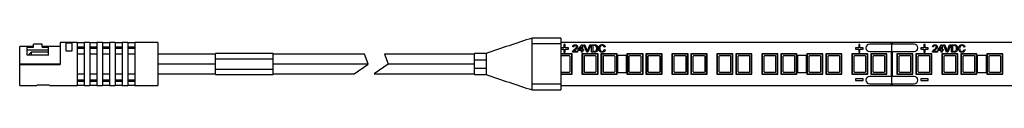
# Paper-space layout '_Vorderseite' of a CAD drawing. Header units: millimetres. Extents: x -89 to 250, y -4 to 4.
# Tile 1 of 3: x -89 to 82.03, y -4.5 to 4.5. Entities that reach past the tile are written whole.
import ezdxf

# ---------------------------------------------------------------- set-up
doc = ezdxf.new("R2010")
doc.units = ezdxf.units.MM

psp = doc.layouts.new('_Vorderseite')

# ---------------------------------------------------------------- linework, layer by layer
at = {"color": 7, "linetype": 'Continuous', "lineweight": 25}
for p, q in [((-85.1, 3.45), (-86.6, 3.45)), ((-86.6, 2.92), (-86.6, 3.45)), ((-85.1, 2.92), (-85.1, 3.45)), ((-79, 3.75), (-81.95, 3.75)), ((-81.95, 3.75), (-81.95, -0.1)), ((-80.95, 3.68), (-79.95, 3.68)), ((-80.95, 2.25), (-80.95, 3.68)), ((-79.95, 3.68), (-79.95, 2.25)), ((-79, 3.75), (-79, -3.75)), ((-77.8, 3.7), (-79, 3.7)), ((-76.8, 3.75), (-77.8, 3.75)), ((-77.8, 3.75), (-77.8, -3.75)), ((-76.8, 3.75), (-76.8, -3.75)), ((-75.6, 3.7), (-76.8, 3.7)), ((-74.6, 3.75), (-75.6, 3.75)), ((-75.6, 3.75), (-75.6, -3.75)), ((-74.6, 3.75), (-74.6, -3.75)), ((-73.4, 3.7), (-74.6, 3.7)), ((-72.4, 3.75), (-73.4, 3.75)), ((-73.4, 3.75), (-73.4, -3.75)), ((-72.4, 3.75), (-72.4, -3.75)), ((-71.2, 3.7), (-72.4, 3.7)), ((-70.2, 3.75), (-71.2, 3.75)), ((-71.2, 3.75), (-71.2, -3.75)), ((-70.2, 3.75), (-70.2, -3.75)), ((-69, 3.7), (-70.2, 3.7)), ((-65, 3.75), (-69, 3.75)), ((-69, 3.75), (-69, -3.75)), ((-65, 3.75), (-65, -3.75)), ((5, 4.5), (0, 4.5)), ((0, -4.5), (0, 4.5)), ((5, 3.5), (0, 3.5)), ((5, 4.5), (5, -4.5)), ((250, 3.75), (5, 3.75)), ((66.35, 3.45), (58.65, 3.45)), ((62.4, 3.75), (62.4, 3.45)), ((62.5, -3.75), (62.5, 3.75)), ((62.6, 3.45), (62.6, 3.75)), ((-86.6, 3.05), (-89, 3.05)), ((-89, 0.05), (-89, 3.05)), ((-87.7, 2.92), (-86.6, 2.92)), ((-87.7, 1.55), (-87.7, 2.92)), ((-87.7, 2.47), (-84, 2.47)), ((-87, 2.05), (-87.5, 1.55)), ((-84, 2.05), (-87, 2.05)), ((-87, 2.05), (-87, 1.55)), ((-81.95, 3.05), (-85.1, 3.05)), ((-85.1, 2.92), (-84, 2.92)), ((-84, 1.55), (-84, 2.92)), ((-79.95, 2.25), (-80.95, 2.25)), ((-79, 2.99), (-77.8, 2.99)), ((-79, 2.75), (-77.8, 2.75)), ((-76.8, 2.99), (-75.6, 2.99)), ((-76.8, 2.75), (-75.6, 2.75)), ((-74.6, 2.99), (-73.4, 2.99)), ((-74.6, 2.75), (-73.4, 2.75)), ((-72.4, 2.99), (-71.2, 2.99)), ((-72.4, 2.75), (-71.2, 2.75)), ((-70.2, 2.99), (-69, 2.99)), ((-70.2, 2.75), (-69, 2.75)), ((-45, 1.8), (-55, 1.8)), ((-55, -1.8), (-55, 1.8)), ((-45, -1.8), (-45, 1.8)), ((-8, 1.85), (-10, 1.85)), ((-10, -1.85), (-10, 1.85)), ((-8, 1.85), (-8, -1.85)), ((5, 2.82), (5, 2.59)), ((5.54, 2.82), (5, 2.82)), ((5, 2.59), (5.54, 2.59)), ((6.96, 1.75), (5, 1.75)), ((5.54, 3.36), (5.54, 2.82)), ((5.77, 3.36), (5.54, 3.36)), ((5.54, 2.59), (5.54, 2.05)), ((5.54, 2.05), (5.77, 2.05)), ((5.77, 2.82), (5.77, 3.36)), ((6.31, 2.82), (5.77, 2.82)), ((5.77, 2.59), (6.31, 2.59)), ((5.77, 2.05), (5.77, 2.59)), ((6.31, 2.59), (6.31, 2.82)), ((6.89, 1.68), (6.96, 1.75)), ((6.96, -1.75), (6.96, 1.75)), ((7.9, 2.05), (7.05, 2.05)), ((7.23, 2.97), (7.07, 2.98)), ((7.26, 2.22), (7.9, 2.22)), ((7.9, 2.22), (7.9, 2.05)), ((8.02, 2.53), (8.63, 3.33)), ((8.02, 2.37), (8.02, 2.53)), ((8.58, 2.37), (8.02, 2.37)), ((8.58, 3), (8.22, 2.53)), ((8.22, 2.53), (8.58, 2.53)), ((8.58, 2.53), (8.58, 3)), ((8.58, 2.05), (8.58, 2.37)), ((8.75, 2.05), (8.58, 2.05)), ((8.63, 3.33), (8.75, 3.33)), ((8.74, 1.68), (8.67, 1.75)), ((11.47, 1.75), (8.67, 1.75)), ((8.67, 1.75), (8.67, -1.75)), ((8.75, 3.33), (8.75, 2.53)), ((8.75, 2.53), (8.92, 2.53)), ((8.92, 2.37), (8.75, 2.37)), ((8.75, 2.37), (8.75, 2.05)), ((8.92, 2.53), (8.92, 2.37)), ((9.51, 2.05), (8.98, 3.35)), ((8.98, 3.35), (9.18, 3.35)), ((9.18, 3.35), (9.54, 2.42)), ((9.71, 2.05), (9.51, 2.05)), ((9.68, 2.42), (10.03, 3.35)), ((10.23, 3.35), (9.71, 2.05)), ((10.03, 3.35), (10.23, 3.35)), ((10.35, 2.05), (10.35, 3.35)), ((10.35, 3.35), (10.79, 3.35)), ((10.82, 2.05), (10.35, 2.05)), ((10.8, 3.2), (10.53, 3.2)), ((10.53, 3.2), (10.53, 2.2)), ((10.53, 2.2), (10.8, 2.2)), ((11.4, 1.68), (11.47, 1.75)), ((11.47, -1.75), (11.47, 1.75)), ((12.04, 1.68), (11.97, 1.75)), ((14.77, 1.75), (11.97, 1.75)), ((11.97, 1.75), (11.97, -1.75)), ((12.68, 2.99), (12.5, 2.95)), ((12.53, 2.51), (12.72, 2.47)), ((14.7, 1.68), (14.77, 1.75)), ((14.77, -1.75), (14.77, 1.75)), ((16.55, 1.68), (16.48, 1.75)), ((19.28, 1.75), (16.48, 1.75)), ((16.48, 1.75), (16.48, -1.75)), ((19.21, 1.68), (19.28, 1.75)), ((19.28, -1.75), (19.28, 1.75)), ((19.85, 1.68), (19.78, 1.75)), ((22.58, 1.75), (19.78, 1.75)), ((19.78, 1.75), (19.78, -1.75)), ((22.51, 1.68), (22.58, 1.75)), ((22.58, -1.75), (22.58, 1.75)), ((24.36, 1.68), (24.29, 1.75)), ((27.09, 1.75), (24.29, 1.75)), ((24.29, 1.75), (24.29, -1.75)), ((27.02, 1.68), (27.09, 1.75)), ((27.09, -1.75), (27.09, 1.75)), ((27.66, 1.68), (27.59, 1.75)), ((30.39, 1.75), (27.59, 1.75)), ((27.59, 1.75), (27.59, -1.75)), ((30.32, 1.68), (30.39, 1.75)), ((30.39, -1.75), (30.39, 1.75)), ((32.17, 1.68), (32.1, 1.75)), ((34.9, 1.75), (32.1, 1.75)), ((32.1, 1.75), (32.1, -1.75)), ((34.83, 1.68), (34.9, 1.75)), ((34.9, -1.75), (34.9, 1.75)), ((35.47, 1.68), (35.4, 1.75)), ((38.2, 1.75), (35.4, 1.75)), ((35.4, 1.75), (35.4, -1.75)), ((38.13, 1.68), (38.2, 1.75)), ((38.2, -1.75), (38.2, 1.75)), ((39.98, 1.68), (39.91, 1.75)), ((42.71, 1.75), (39.91, 1.75)), ((39.91, 1.75), (39.91, -1.75)), ((42.64, 1.68), (42.71, 1.75)), ((42.71, -1.75), (42.71, 1.75)), ((43.28, 1.68), (43.21, 1.75)), ((46.01, 1.75), (43.21, 1.75)), ((43.21, 1.75), (43.21, -1.75)), ((45.94, 1.68), (46.01, 1.75)), ((46.01, -1.75), (46.01, 1.75)), ((47.79, 1.68), (47.72, 1.75)), ((50.52, 1.75), (47.72, 1.75)), ((47.72, 1.75), (47.72, -1.75)), ((50.45, 1.68), (50.52, 1.75)), ((50.52, -1.75), (50.52, 1.75)), ((51.09, 1.68), (51.02, 1.75)), ((51.02, 1.75), (51.02, -1.75)), ((53.82, 1.75), (51.02, 1.75)), ((53.75, 1.68), (53.82, 1.75)), ((53.82, -1.75), (53.82, 1.75)), ((55.6, 1.68), (55.53, 1.75)), ((58.33, 1.75), (55.53, 1.75)), ((55.53, 1.75), (55.53, -1.75)), ((56.19, 2.82), (56.19, 2.59)), ((56.73, 2.82), (56.19, 2.82)), ((56.19, 2.59), (56.73, 2.59)), ((56.73, 3.36), (56.73, 2.82)), ((56.96, 3.36), (56.73, 3.36)), ((56.73, 2.59), (56.73, 2.05)), ((56.73, 2.05), (56.96, 2.05)), ((56.96, 2.82), (56.96, 3.36)), ((57.5, 2.82), (56.96, 2.82)), ((56.96, 2.59), (57.5, 2.59)), ((56.96, 2.05), (56.96, 2.59)), ((57.5, 2.59), (57.5, 2.82)), ((58.26, 1.68), (58.33, 1.75)), ((58.33, -1.75), (58.33, 1.75)), ((58.65, 2.15), (66.35, 2.15)), ((58.9, 1.68), (58.83, 1.75)), ((61.63, 1.75), (58.83, 1.75)), ((58.83, 1.75), (58.83, -1.75)), ((61.56, 1.68), (61.63, 1.75)), ((61.63, -1.75), (61.63, 1.75)), ((62.4, 2.15), (62.4, -2.15)), ((62.6, -2.15), (62.6, 2.15)), ((63.43, 1.68), (63.36, 1.75)), ((66.16, 1.75), (63.36, 1.75)), ((63.36, 1.75), (63.36, -1.75)), ((66.09, 1.68), (66.16, 1.75)), ((66.16, -1.75), (66.16, 1.75)), ((66.73, 1.68), (66.66, 1.75)), ((69.46, 1.75), (66.66, 1.75)), ((66.66, 1.75), (66.66, -1.75)), ((67.5, 2.82), (67.5, 2.59)), ((68.04, 2.82), (67.5, 2.82)), ((67.5, 2.59), (68.04, 2.59)), ((68.04, 3.36), (68.04, 2.82)), ((68.27, 3.36), (68.04, 3.36)), ((68.04, 2.59), (68.04, 2.05)), ((68.04, 2.05), (68.27, 2.05)), ((68.27, 2.82), (68.27, 3.36)), ((68.81, 2.82), (68.27, 2.82)), ((68.27, 2.59), (68.81, 2.59)), ((68.27, 2.05), (68.27, 2.59)), ((68.81, 2.59), (68.81, 2.82)), ((69.39, 1.68), (69.46, 1.75)), ((69.46, -1.75), (69.46, 1.75)), ((70.4, 2.05), (69.55, 2.05)), ((69.73, 2.97), (69.57, 2.98)), ((69.76, 2.22), (70.4, 2.22)), ((70.4, 2.22), (70.4, 2.05)), ((70.52, 2.53), (71.13, 3.33)), ((70.52, 2.37), (70.52, 2.53)), ((71.08, 2.37), (70.52, 2.37)), ((71.08, 3), (70.72, 2.53)), ((70.72, 2.53), (71.08, 2.53)), ((71.08, 2.53), (71.08, 3)), ((71.08, 2.05), (71.08, 2.37)), ((71.25, 2.05), (71.08, 2.05)), ((71.13, 3.33), (71.25, 3.33)), ((71.24, 1.68), (71.17, 1.75)), ((71.17, 1.75), (71.17, -1.75)), ((73.97, 1.75), (71.17, 1.75)), ((71.25, 3.33), (71.25, 2.53)), ((71.25, 2.53), (71.42, 2.53)), ((71.42, 2.37), (71.25, 2.37)), ((71.25, 2.37), (71.25, 2.05)), ((71.42, 2.53), (71.42, 2.37)), ((72.01, 2.05), (71.48, 3.35)), ((71.48, 3.35), (71.68, 3.35)), ((71.68, 3.35), (72.04, 2.42)), ((72.21, 2.05), (72.01, 2.05)), ((72.18, 2.42), (72.53, 3.35)), ((72.73, 3.35), (72.21, 2.05)), ((72.53, 3.35), (72.73, 3.35)), ((72.85, 2.05), (72.85, 3.35)), ((72.85, 3.35), (73.29, 3.35)), ((73.32, 2.05), (72.85, 2.05)), ((73.3, 3.2), (73.03, 3.2)), ((73.03, 3.2), (73.03, 2.2)), ((73.03, 2.2), (73.3, 2.2)), ((73.9, 1.68), (73.97, 1.75)), ((73.97, -1.75), (73.97, 1.75)), ((74.54, 1.68), (74.47, 1.75)), ((77.27, 1.75), (74.47, 1.75)), ((74.47, 1.75), (74.47, -1.75)), ((75.18, 2.99), (75, 2.95)), ((75.03, 2.51), (75.22, 2.47)), ((77.2, 1.68), (77.27, 1.75)), ((77.27, -1.75), (77.27, 1.75)), ((79.05, 1.68), (78.98, 1.75)), ((78.98, 1.75), (78.98, -1.75)), ((81.78, 1.75), (78.98, 1.75)), ((81.71, 1.68), (81.78, 1.75)), ((81.78, -1.75), (81.78, 1.75)), ((-89, 0.05), (-81.95, 0.05)), ((-89, -3.75), (-89, 0)), ((-89, 0), (-81.95, 0)), ((-84, 1.55), (-87.7, 1.55)), ((-77.8, 1.68), (-79, 1.68)), ((-75.6, 1.68), (-76.8, 1.68)), ((-73.4, 1.68), (-74.6, 1.68)), ((-71.2, 1.68), (-72.4, 1.68)), ((-69, 1.68), (-70.2, 1.68)), ((-55, 1.71), (-65, 1.71)), ((-65, 0.01), (-55, 0.01)), ((-55, 0.9), (-45, 0.9)), ((-29.11, 1.71), (-45, 1.71)), ((-45, 0.01), (-28.49, 0.01)), ((-28.49, 0.01), (-29.11, 1.71)), ((-10, 1.71), (-25.62, 1.71)), ((-25.62, 1.71), (-25, 0.01)), ((-25, 0.01), (-10, 0.01)), ((-10, 0.7), (-8, 0.7)), ((6.89, 1.68), (5, 1.68)), ((6.51, 1.4), (5, 1.4)), ((6.61, -1.3), (6.61, 1.3)), ((6.89, -1.68), (6.89, 1.68)), ((8.74, 1.68), (8.74, -1.68)), ((11.4, 1.68), (8.74, 1.68)), ((9.02, 1.3), (9.02, -1.3)), ((11.02, 1.4), (9.12, 1.4)), ((11.12, -1.3), (11.12, 1.3)), ((11.4, -1.68), (11.4, 1.68)), ((14.7, 1.68), (12.04, 1.68)), ((12.04, 1.68), (12.04, -1.68)), ((12.32, 1.3), (12.32, -1.3)), ((14.32, 1.4), (12.42, 1.4)), ((14.42, -1.3), (14.42, 1.3)), ((14.7, -1.68), (14.7, 1.68)), ((16.43, 1.5), (14.82, 1.5)), ((14.82, 1.5), (14.82, -1.5)), ((16.43, -1.5), (16.43, 1.5)), ((19.21, 1.68), (16.55, 1.68)), ((16.55, 1.68), (16.55, -1.68)), ((16.83, 1.3), (16.83, -1.3)), ((18.83, 1.4), (16.93, 1.4)), ((18.93, -1.3), (18.93, 1.3)), ((19.21, -1.68), (19.21, 1.68)), ((22.51, 1.68), (19.85, 1.68)), ((19.85, 1.68), (19.85, -1.68)), ((20.13, 1.3), (20.13, -1.3)), ((22.13, 1.4), (20.23, 1.4)), ((22.23, -1.3), (22.23, 1.3)), ((22.51, -1.68), (22.51, 1.68)), ((27.02, 1.68), (24.36, 1.68)), ((24.36, 1.68), (24.36, -1.68)), ((24.64, 1.3), (24.64, -1.3)), ((26.64, 1.4), (24.74, 1.4)), ((26.74, -1.3), (26.74, 1.3)), ((27.02, -1.68), (27.02, 1.68)), ((27.66, 1.68), (27.66, -1.68)), ((30.32, 1.68), (27.66, 1.68)), ((27.94, 1.3), (27.94, -1.3)), ((29.94, 1.4), (28.04, 1.4)), ((30.04, -1.3), (30.04, 1.3)), ((30.32, -1.68), (30.32, 1.68)), ((34.83, 1.68), (32.17, 1.68)), ((32.17, 1.68), (32.17, -1.68)), ((32.45, 1.3), (32.45, -1.3)), ((34.45, 1.4), (32.55, 1.4)), ((34.55, -1.3), (34.55, 1.3)), ((34.83, -1.68), (34.83, 1.68)), ((38.13, 1.68), (35.47, 1.68)), ((35.47, 1.68), (35.47, -1.68)), ((35.75, 1.3), (35.75, -1.3)), ((37.75, 1.4), (35.85, 1.4)), ((37.85, -1.3), (37.85, 1.3)), ((38.13, -1.68), (38.13, 1.68)), ((42.64, 1.68), (39.98, 1.68)), ((39.98, 1.68), (39.98, -1.68)), ((40.26, 1.3), (40.26, -1.3)), ((42.26, 1.4), (40.36, 1.4)), ((42.36, -1.3), (42.36, 1.3)), ((42.64, -1.68), (42.64, 1.68)), ((45.94, 1.68), (43.28, 1.68)), ((43.28, 1.68), (43.28, -1.68)), ((43.56, 1.3), (43.56, -1.3)), ((45.56, 1.4), (43.66, 1.4)), ((45.66, -1.3), (45.66, 1.3)), ((45.94, -1.68), (45.94, 1.68)), ((46.08, 1.5), (46.08, -1.5)), ((47.67, 1.5), (46.08, 1.5)), ((47.67, -1.5), (47.67, 1.5)), ((50.45, 1.68), (47.79, 1.68)), ((47.79, 1.68), (47.79, -1.68)), ((48.07, 1.3), (48.07, -1.3)), ((50.07, 1.4), (48.17, 1.4)), ((50.17, -1.3), (50.17, 1.3)), ((50.45, -1.68), (50.45, 1.68)), ((51.09, 1.68), (51.09, -1.68)), ((53.75, 1.68), (51.09, 1.68)), ((51.37, 1.3), (51.37, -1.3)), ((53.37, 1.4), (51.47, 1.4)), ((53.47, -1.3), (53.47, 1.3)), ((53.75, -1.68), (53.75, 1.68)), ((58.26, 1.68), (55.6, 1.68)), ((55.6, 1.68), (55.6, -1.68)), ((55.88, 1.3), (55.88, -1.3)), ((57.88, 1.4), (55.98, 1.4)), ((57.98, -1.3), (57.98, 1.3)), ((58.26, -1.68), (58.26, 1.68)), ((61.56, 1.68), (58.9, 1.68)), ((58.9, 1.68), (58.9, -1.68)), ((59.18, 1.3), (59.18, -1.3)), ((61.18, 1.4), (59.28, 1.4)), ((61.28, -1.3), (61.28, 1.3)), ((61.56, -1.68), (61.56, 1.68)), ((66.09, 1.68), (63.43, 1.68)), ((63.43, 1.68), (63.43, -1.68)), ((63.71, 1.3), (63.71, -1.3)), ((65.71, 1.4), (63.81, 1.4)), ((65.81, -1.3), (65.81, 1.3)), ((66.09, -1.68), (66.09, 1.68)), ((69.39, 1.68), (66.73, 1.68)), ((66.73, 1.68), (66.73, -1.68)), ((67.01, 1.3), (67.01, -1.3)), ((69.01, 1.4), (67.11, 1.4)), ((69.11, -1.3), (69.11, 1.3)), ((69.39, -1.68), (69.39, 1.68)), ((71.24, 1.68), (71.24, -1.68)), ((73.9, 1.68), (71.24, 1.68)), ((71.52, 1.3), (71.52, -1.3)), ((73.52, 1.4), (71.62, 1.4)), ((73.62, -1.3), (73.62, 1.3)), ((73.9, -1.68), (73.9, 1.68)), ((77.2, 1.68), (74.54, 1.68)), ((74.54, 1.68), (74.54, -1.68)), ((74.82, 1.3), (74.82, -1.3)), ((76.82, 1.4), (74.92, 1.4)), ((76.92, -1.3), (76.92, 1.3)), ((77.2, -1.68), (77.2, 1.68)), ((78.92, 1.5), (77.33, 1.5)), ((77.33, 1.5), (77.33, -1.5)), ((78.92, -1.5), (78.92, 1.5)), ((79.05, 1.68), (79.05, -1.68)), ((81.71, 1.68), (79.05, 1.68)), ((79.33, 1.3), (79.33, -1.3)), ((81.33, 1.4), (79.43, 1.4)), ((81.43, -1.3), (81.43, 1.3)), ((81.71, -1.68), (81.71, 1.68)), ((-89, -0.1), (-81.95, -0.1)), ((-79, -1.68), (-77.8, -1.68)), ((-76.8, -1.68), (-75.6, -1.68)), ((-74.6, -1.68), (-73.4, -1.68)), ((-72.4, -1.68), (-71.2, -1.68)), ((-70.2, -1.68), (-69, -1.68)), ((-55, -0.01), (-65, -0.01)), ((-65, -1.71), (-55, -1.71)), ((-55, -0.9), (-45, -0.9)), ((-28.49, -0.01), (-45, -0.01)), ((-45, -1.71), (-30.92, -1.71)), ((-30.92, -1.71), (-28.49, -0.01)), ((-25.01, -0.01), (-27.43, -1.71)), ((-27.43, -1.71), (-10, -1.71)), ((-10, -0.01), (-25.01, -0.01)), ((-10, -0.7), (-8, -0.7)), ((5, -1.4), (6.51, -1.4)), ((5, -1.68), (6.89, -1.68)), ((6.89, -1.68), (6.96, -1.75)), ((8.74, -1.68), (8.67, -1.75)), ((8.74, -1.68), (11.4, -1.68)), ((9.12, -1.4), (11.02, -1.4)), ((11.4, -1.68), (11.47, -1.75)), ((12.04, -1.68), (11.97, -1.75)), ((12.04, -1.68), (14.7, -1.68)), ((12.42, -1.4), (14.32, -1.4)), ((14.7, -1.68), (14.77, -1.75)), ((14.82, -1.5), (16.43, -1.5)), ((16.55, -1.68), (16.48, -1.75)), ((16.55, -1.68), (19.21, -1.68)), ((16.93, -1.4), (18.83, -1.4)), ((19.21, -1.68), (19.28, -1.75)), ((19.85, -1.68), (19.78, -1.75)), ((19.85, -1.68), (22.51, -1.68)), ((20.23, -1.4), (22.13, -1.4)), ((22.51, -1.68), (22.58, -1.75)), ((24.36, -1.68), (24.29, -1.75)), ((24.36, -1.68), (27.02, -1.68)), ((24.74, -1.4), (26.64, -1.4)), ((27.02, -1.68), (27.09, -1.75)), ((27.66, -1.68), (27.59, -1.75)), ((27.66, -1.68), (30.32, -1.68)), ((28.04, -1.4), (29.94, -1.4)), ((30.32, -1.68), (30.39, -1.75)), ((32.17, -1.68), (32.1, -1.75)), ((32.17, -1.68), (34.83, -1.68)), ((32.55, -1.4), (34.45, -1.4)), ((34.83, -1.68), (34.9, -1.75)), ((35.47, -1.68), (35.4, -1.75)), ((35.47, -1.68), (38.13, -1.68)), ((35.85, -1.4), (37.75, -1.4)), ((38.13, -1.68), (38.2, -1.75)), ((39.98, -1.68), (39.91, -1.75)), ((39.98, -1.68), (42.64, -1.68)), ((40.36, -1.4), (42.26, -1.4)), ((42.64, -1.68), (42.71, -1.75)), ((43.28, -1.68), (43.21, -1.75)), ((43.28, -1.68), (45.94, -1.68)), ((43.66, -1.4), (45.56, -1.4)), ((45.94, -1.68), (46.01, -1.75)), ((46.08, -1.5), (47.67, -1.5)), ((47.79, -1.68), (47.72, -1.75)), ((47.79, -1.68), (50.45, -1.68)), ((48.17, -1.4), (50.07, -1.4)), ((50.45, -1.68), (50.52, -1.75)), ((51.09, -1.68), (51.02, -1.75)), ((51.09, -1.68), (53.75, -1.68)), ((51.47, -1.4), (53.37, -1.4)), ((53.75, -1.68), (53.82, -1.75)), ((55.6, -1.68), (55.53, -1.75)), ((55.6, -1.68), (58.26, -1.68)), ((55.98, -1.4), (57.88, -1.4)), ((58.26, -1.68), (58.33, -1.75)), ((58.9, -1.68), (58.83, -1.75)), ((58.9, -1.68), (61.56, -1.68)), ((59.28, -1.4), (61.18, -1.4)), ((61.56, -1.68), (61.63, -1.75)), ((63.43, -1.68), (63.36, -1.75)), ((63.43, -1.68), (66.09, -1.68)), ((63.81, -1.4), (65.71, -1.4)), ((66.09, -1.68), (66.16, -1.75)), ((66.73, -1.68), (66.66, -1.75)), ((66.73, -1.68), (69.39, -1.68)), ((67.11, -1.4), (69.01, -1.4)), ((69.39, -1.68), (69.46, -1.75)), ((71.24, -1.68), (71.17, -1.75)), ((71.24, -1.68), (73.9, -1.68)), ((71.62, -1.4), (73.52, -1.4)), ((73.9, -1.68), (73.97, -1.75)), ((74.54, -1.68), (74.47, -1.75)), ((74.54, -1.68), (77.2, -1.68)), ((74.92, -1.4), (76.82, -1.4)), ((77.2, -1.68), (77.27, -1.75)), ((77.33, -1.5), (78.92, -1.5)), ((79.05, -1.68), (78.98, -1.75)), ((79.05, -1.68), (81.71, -1.68)), ((79.43, -1.4), (81.33, -1.4)), ((81.71, -1.68), (81.78, -1.75)), ((-79, -2.75), (-77.8, -2.75)), ((-79, -2.99), (-77.8, -2.99)), ((-76.8, -2.75), (-75.6, -2.75)), ((-76.8, -2.99), (-75.6, -2.99)), ((-74.6, -2.75), (-73.4, -2.75)), ((-74.6, -2.99), (-73.4, -2.99)), ((-72.4, -2.75), (-71.2, -2.75)), ((-72.4, -2.99), (-71.2, -2.99)), ((-70.2, -2.75), (-69, -2.75)), ((-70.2, -2.99), (-69, -2.99)), ((-55, -1.8), (-45, -1.8)), ((-10, -1.85), (-8, -1.85)), ((5, -1.75), (6.96, -1.75)), ((8.67, -1.75), (11.47, -1.75)), ((11.97, -1.75), (14.77, -1.75)), ((16.48, -1.75), (19.28, -1.75)), ((19.78, -1.75), (22.58, -1.75)), ((24.29, -1.75), (27.09, -1.75)), ((27.59, -1.75), (30.39, -1.75)), ((32.1, -1.75), (34.9, -1.75)), ((35.4, -1.75), (38.2, -1.75)), ((39.91, -1.75), (42.71, -1.75)), ((43.21, -1.75), (46.01, -1.75)), ((47.72, -1.75), (50.52, -1.75)), ((51.02, -1.75), (53.82, -1.75)), ((55.53, -1.75), (58.33, -1.75)), ((56.19, -2.55), (56.19, -2.85)), ((57.5, -2.55), (56.19, -2.55)), ((56.19, -2.85), (57.5, -2.85)), ((57.5, -2.85), (57.5, -2.55)), ((66.35, -2.15), (58.65, -2.15)), ((58.83, -1.75), (61.63, -1.75)), ((63.36, -1.75), (66.16, -1.75)), ((66.66, -1.75), (69.46, -1.75)), ((67.5, -2.55), (67.5, -2.85)), ((68.81, -2.55), (67.5, -2.55)), ((67.5, -2.85), (68.81, -2.85)), ((68.81, -2.85), (68.81, -2.55)), ((71.17, -1.75), (73.97, -1.75)), ((74.47, -1.75), (77.27, -1.75)), ((78.98, -1.75), (81.78, -1.75)), ((-89, -3.75), (-86, -3.75)), ((-86, -3.72), (-86, -3.75)), ((-84.1, -3.67), (-85.7, -3.67)), ((-83.8, -3.75), (-83.8, -3.72)), ((-83.8, -3.75), (-79, -3.75)), ((-79, -3.7), (-77.8, -3.7)), ((-77.8, -3.75), (-76.8, -3.75)), ((-76.8, -3.7), (-75.6, -3.7)), ((-75.6, -3.75), (-74.6, -3.75)), ((-74.6, -3.7), (-73.4, -3.7)), ((-73.4, -3.75), (-72.4, -3.75)), ((-72.4, -3.7), (-71.2, -3.7)), ((-71.2, -3.75), (-70.2, -3.75)), ((-70.2, -3.7), (-69, -3.7)), ((-69, -3.75), (-65, -3.75)), ((5, -3.5), (0, -3.5)), ((0, -4.5), (5, -4.5)), ((5, -3.75), (250, -3.75)), ((58.65, -3.45), (66.35, -3.45)), ((62.4, -3.45), (62.4, -3.75)), ((62.6, -3.75), (62.6, -3.45))]:
    psp.add_line(p, q, dxfattribs=at)
for centre, radius, start, end in [((58.65, 2.8), 0.65, 90, 270), ((66.35, 2.8), 0.65, 270, 90), ((6.51, 1.3), 0.1, 360, 90), ((9.12, 1.3), 0.1, 90, 180), ((11.02, 1.3), 0.1, 360, 90), ((12.42, 1.3), 0.1, 90, 180), ((14.32, 1.3), 0.1, 360, 90), ((16.93, 1.3), 0.1, 90, 180), ((18.83, 1.3), 0.1, 0, 90), ((20.23, 1.3), 0.1, 90, 180), ((22.13, 1.3), 0.1, 0, 90), ((24.74, 1.3), 0.1, 90, 180), ((26.64, 1.3), 0.1, 0, 90), ((28.04, 1.3), 0.1, 90, 180), ((29.94, 1.3), 0.1, 0, 90), ((32.55, 1.3), 0.1, 90, 180), ((34.45, 1.3), 0.1, 360, 90), ((35.85, 1.3), 0.1, 90, 180), ((37.75, 1.3), 0.1, 360, 90), ((40.36, 1.3), 0.1, 90, 180), ((42.26, 1.3), 0.1, 360, 90), ((43.66, 1.3), 0.1, 90, 180), ((45.56, 1.3), 0.1, 360, 90), ((48.17, 1.3), 0.1, 90, 180), ((50.07, 1.3), 0.1, 0, 90), ((51.47, 1.3), 0.1, 90, 180), ((53.37, 1.3), 0.1, 0, 90), ((55.98, 1.3), 0.1, 90, 180), ((57.88, 1.3), 0.1, 0, 90), ((59.28, 1.3), 0.1, 90, 180), ((61.18, 1.3), 0.1, 0, 90), ((63.81, 1.3), 0.1, 90, 180), ((65.71, 1.3), 0.1, 360, 90), ((67.11, 1.3), 0.1, 90, 180), ((69.01, 1.3), 0.1, 360, 90), ((71.62, 1.3), 0.1, 90, 180), ((73.52, 1.3), 0.1, 0, 90), ((74.92, 1.3), 0.1, 90, 180), ((76.82, 1.3), 0.1, 0, 90), ((79.43, 1.3), 0.1, 90, 180), ((81.33, 1.3), 0.1, 360, 90), ((6.51, -1.3), 0.1, 270, 360), ((9.12, -1.3), 0.1, 180, 270), ((11.02, -1.3), 0.1, 270, 0), ((12.42, -1.3), 0.1, 180, 270), ((14.32, -1.3), 0.1, 270, 0), ((16.93, -1.3), 0.1, 180, 270), ((18.83, -1.3), 0.1, 270, 0), ((20.23, -1.3), 0.1, 180, 270), ((22.13, -1.3), 0.1, 270, 0), ((24.74, -1.3), 0.1, 180, 270), ((26.64, -1.3), 0.1, 270, 0), ((28.04, -1.3), 0.1, 180, 270), ((29.94, -1.3), 0.1, 270, 0), ((32.55, -1.3), 0.1, 180, 270), ((34.45, -1.3), 0.1, 270, 360), ((35.85, -1.3), 0.1, 180, 270), ((37.75, -1.3), 0.1, 270, 360), ((40.36, -1.3), 0.1, 180, 270), ((42.26, -1.3), 0.1, 270, 0), ((43.66, -1.3), 0.1, 180, 270), ((45.56, -1.3), 0.1, 270, 0), ((48.17, -1.3), 0.1, 180, 270), ((50.07, -1.3), 0.1, 270, 360), ((51.47, -1.3), 0.1, 180, 270), ((53.37, -1.3), 0.1, 270, 360), ((55.98, -1.3), 0.1, 180, 270), ((57.88, -1.3), 0.1, 270, 360), ((59.28, -1.3), 0.1, 180, 270), ((61.18, -1.3), 0.1, 270, 360), ((63.81, -1.3), 0.1, 180, 270), ((65.71, -1.3), 0.1, 270, 360), ((67.11, -1.3), 0.1, 180, 270), ((69.01, -1.3), 0.1, 270, 360), ((71.62, -1.3), 0.1, 180, 270), ((73.52, -1.3), 0.1, 270, 0), ((74.92, -1.3), 0.1, 180, 270), ((76.82, -1.3), 0.1, 270, 0), ((79.43, -1.3), 0.1, 180, 270), ((81.33, -1.3), 0.1, 270, 360), ((58.65, -2.8), 0.65, 90, 270), ((66.35, -2.8), 0.65, 270, 90)]:
    psp.add_arc(centre, radius, start, end, dxfattribs=at)
for points, knots in [([(0, 4.5), (-1.33, 4.06), (-4, 3.18), (-6.67, 2.29), (-8, 1.85)], [0, 0, 0, 0, 0.500001, 1, 1, 1, 1]), ([(7.05, 2.05), (7.05, 2.06), (7.05, 2.08), (7.05, 2.11), (7.06, 2.14), (7.06, 2.16), (7.07, 2.17)], [0, 0, 0, 0, 0.252643, 0.50444, 0.750407, 1, 1, 1, 1]), ([(7.07, 2.98), (7.07, 3), (7.07, 3.03), (7.08, 3.07), (7.09, 3.11), (7.11, 3.14), (7.12, 3.17), (7.14, 3.2), (7.17, 3.23), (7.19, 3.26), (7.22, 3.28), (7.25, 3.3), (7.28, 3.31), (7.32, 3.33), (7.36, 3.34), (7.4, 3.34), (7.44, 3.35), (7.47, 3.35), (7.48, 3.35)], [0, 0, 0, 0, 0.070675, 0.137493, 0.201473, 0.262869, 0.32255, 0.380737, 0.43822, 0.495487, 0.553484, 0.611346, 0.670644, 0.731587, 0.794183, 0.859445, 0.928208, 1, 1, 1, 1]), ([(7.07, 2.17), (7.07, 2.18), (7.08, 2.21), (7.11, 2.26), (7.13, 2.3), (7.16, 2.34), (7.18, 2.37), (7.2, 2.39), (7.23, 2.41), (7.25, 2.44), (7.28, 2.46), (7.3, 2.49), (7.34, 2.51), (7.36, 2.53), (7.37, 2.54)], [0, 0, 0, 0, 0.100388, 0.204407, 0.310686, 0.422157, 0.480685, 0.543238, 0.6095, 0.679555, 0.753841, 0.831641, 0.913813, 1, 1, 1, 1]), ([(7.48, 3.2), (7.47, 3.2), (7.45, 3.2), (7.43, 3.2), (7.4, 3.19), (7.38, 3.19), (7.36, 3.18), (7.34, 3.17), (7.32, 3.15), (7.3, 3.14), (7.29, 3.12), (7.27, 3.1), (7.26, 3.09), (7.25, 3.06), (7.24, 3.04), (7.24, 3.02), (7.23, 2.99), (7.23, 2.98), (7.23, 2.97)], [0, 0, 0, 0, 0.0706965, 0.1383582, 0.2033699, 0.2657002, 0.3272559, 0.3865123, 0.4458583, 0.5051731, 0.5637798, 0.6223431, 0.6808236, 0.7397952, 0.8008012, 0.8642395, 0.9306311, 1, 1, 1, 1]), ([(7.52, 2.46), (7.51, 2.45), (7.49, 2.43), (7.46, 2.41), (7.43, 2.38), (7.41, 2.36), (7.38, 2.34), (7.37, 2.33), (7.35, 2.31), (7.33, 2.29), (7.3, 2.26), (7.27, 2.23), (7.26, 2.22)], [0, 0, 0, 0, 0.1242, 0.23683, 0.339495, 0.431254, 0.511455, 0.581223, 0.640495, 0.688308, 0.850333, 1, 1, 1, 1]), ([(7.37, 2.54), (7.38, 2.55), (7.42, 2.58), (7.46, 2.62), (7.5, 2.65), (7.54, 2.69), (7.57, 2.72), (7.6, 2.75), (7.63, 2.78), (7.65, 2.81), (7.66, 2.83), (7.68, 2.85), (7.69, 2.88), (7.7, 2.9), (7.71, 2.92), (7.71, 2.94), (7.72, 2.97), (7.72, 2.98), (7.72, 2.99)], [0, 0, 0, 0, 0.11141, 0.214526, 0.309417, 0.396087, 0.474284, 0.544374, 0.60642, 0.660582, 0.709794, 0.756451, 0.800767, 0.843168, 0.884295, 0.923885, 0.962359, 1, 1, 1, 1]), ([(7.48, 3.35), (7.5, 3.35), (7.53, 3.35), (7.57, 3.34), (7.61, 3.34), (7.65, 3.32), (7.68, 3.31), (7.72, 3.29), (7.75, 3.27), (7.78, 3.25), (7.8, 3.22), (7.82, 3.19), (7.84, 3.16), (7.86, 3.13), (7.87, 3.1), (7.88, 3.06), (7.88, 3.03), (7.88, 3), (7.88, 2.99)], [0, 0, 0, 0, 0.074712, 0.145539, 0.213339, 0.278615, 0.342094, 0.40389, 0.465063, 0.526577, 0.587328, 0.64638, 0.704345, 0.761672, 0.819418, 0.878039, 0.937796, 1, 1, 1, 1]), ([(7.72, 2.99), (7.72, 3), (7.72, 3.01), (7.71, 3.03), (7.71, 3.05), (7.7, 3.07), (7.69, 3.09), (7.68, 3.11), (7.67, 3.12), (7.65, 3.14), (7.63, 3.15), (7.62, 3.17), (7.6, 3.18), (7.58, 3.19), (7.55, 3.19), (7.53, 3.2), (7.51, 3.2), (7.49, 3.2), (7.48, 3.2)], [0, 0, 0, 0, 0.061762, 0.121174, 0.179421, 0.236843, 0.294322, 0.353191, 0.412721, 0.474522, 0.537057, 0.599591, 0.662367, 0.725246, 0.790316, 0.857724, 0.927232, 1, 1, 1, 1]), ([(7.88, 2.99), (7.88, 2.98), (7.88, 2.95), (7.88, 2.91), (7.87, 2.88), (7.85, 2.84), (7.84, 2.8), (7.82, 2.76), (7.79, 2.72), (7.76, 2.69), (7.74, 2.66), (7.72, 2.63), (7.69, 2.61), (7.66, 2.58), (7.63, 2.55), (7.6, 2.52), (7.56, 2.49), (7.54, 2.47), (7.52, 2.46)], [0, 0, 0, 0, 0.057945, 0.116018, 0.174826, 0.234683, 0.296827, 0.364061, 0.436192, 0.51426, 0.556976, 0.604856, 0.657675, 0.715751, 0.77884, 0.847501, 0.921228, 1, 1, 1, 1]), ([(9.54, 2.42), (9.54, 2.4), (9.56, 2.36), (9.58, 2.31), (9.59, 2.26), (9.6, 2.22), (9.61, 2.21)], [0, 0, 0, 0, 0.265687, 0.519738, 0.765585, 1, 1, 1, 1]), ([(9.61, 2.21), (9.62, 2.24), (9.64, 2.31), (9.67, 2.38), (9.68, 2.42)], [0, 0, 0, 0, 0.4964411, 1, 1, 1, 1]), ([(10.79, 3.35), (10.81, 3.35), (10.83, 3.35), (10.86, 3.35), (10.9, 3.35), (10.93, 3.35), (10.95, 3.34), (10.98, 3.34), (11, 3.34), (11.02, 3.33), (11.02, 3.33)], [0, 0, 0, 0, 0.157891, 0.306794, 0.445674, 0.57568, 0.694631, 0.805978, 0.907764, 1, 1, 1, 1]), ([(11.01, 3.17), (11.01, 3.18), (10.99, 3.18), (10.97, 3.19), (10.95, 3.19), (10.92, 3.19), (10.9, 3.2), (10.87, 3.2), (10.83, 3.2), (10.81, 3.2), (10.8, 3.2)], [0, 0, 0, 0, 0.087425, 0.1852479, 0.2927384, 0.4112061, 0.5412456, 0.6827809, 0.836034, 1, 1, 1, 1]), ([(10.8, 2.2), (10.82, 2.2), (10.86, 2.2), (10.91, 2.21), (10.96, 2.21), (10.99, 2.22), (11.03, 2.24), (11.06, 2.25), (11.09, 2.27), (11.1, 2.28), (11.11, 2.29)], [0, 0, 0, 0, 0.177956, 0.336653, 0.476122, 0.597334, 0.707007, 0.80993, 0.907088, 1, 1, 1, 1]), ([(11.42, 2.71), (11.42, 2.68), (11.42, 2.64), (11.41, 2.57), (11.4, 2.5), (11.38, 2.45), (11.36, 2.39), (11.34, 2.34), (11.32, 2.3), (11.3, 2.26), (11.27, 2.22), (11.24, 2.19), (11.21, 2.16), (11.18, 2.14), (11.14, 2.12), (11.11, 2.1), (11.07, 2.08), (11.02, 2.07), (10.98, 2.06), (10.92, 2.05), (10.87, 2.05), (10.83, 2.05), (10.82, 2.05)], [0, 0, 0, 0, 0.070538, 0.137265, 0.200472, 0.260573, 0.317203, 0.370006, 0.419824, 0.466241, 0.510134, 0.552081, 0.591863, 0.630336, 0.668716, 0.708706, 0.750896, 0.795285, 0.84198, 0.891765, 0.944294, 1, 1, 1, 1]), ([(11.23, 2.71), (11.23, 2.73), (11.23, 2.76), (11.23, 2.81), (11.22, 2.85), (11.22, 2.89), (11.21, 2.93), (11.2, 2.96), (11.18, 3), (11.17, 3.03), (11.15, 3.05), (11.14, 3.08), (11.12, 3.1), (11.1, 3.12), (11.08, 3.14), (11.06, 3.15), (11.03, 3.16), (11.02, 3.17), (11.01, 3.17)], [0, 0, 0, 0, 0.091258, 0.177402, 0.258694, 0.334791, 0.406045, 0.473581, 0.537187, 0.597012, 0.654533, 0.709286, 0.761518, 0.811848, 0.860604, 0.907806, 0.954259, 1, 1, 1, 1]), ([(11.02, 3.33), (11.04, 3.33), (11.08, 3.32), (11.13, 3.3), (11.17, 3.27), (11.2, 3.25), (11.21, 3.24)], [0, 0, 0, 0, 0.261195, 0.513143, 0.757809, 1, 1, 1, 1]), ([(11.11, 2.29), (11.12, 2.3), (11.14, 2.33), (11.16, 2.36), (11.18, 2.41), (11.2, 2.46), (11.22, 2.51), (11.23, 2.57), (11.23, 2.64), (11.23, 2.69), (11.23, 2.71)], [0, 0, 0, 0, 0.0977731, 0.2008596, 0.3104414, 0.4278161, 0.5551684, 0.6918337, 0.8400887, 1, 1, 1, 1]), ([(11.21, 3.24), (11.22, 3.23), (11.24, 3.22), (11.26, 3.19), (11.28, 3.17), (11.3, 3.14), (11.32, 3.11), (11.34, 3.08), (11.35, 3.05), (11.37, 3.02), (11.38, 2.98), (11.39, 2.95), (11.4, 2.91), (11.4, 2.87), (11.41, 2.83), (11.41, 2.79), (11.42, 2.75), (11.42, 2.72), (11.42, 2.71)], [0, 0, 0, 0, 0.056812, 0.113882, 0.170533, 0.227547, 0.285353, 0.343701, 0.403, 0.463842, 0.525815, 0.588967, 0.653271, 0.719097, 0.786749, 0.855788, 0.926836, 1, 1, 1, 1]), ([(11.58, 2.71), (11.58, 2.73), (11.58, 2.76), (11.59, 2.81), (11.59, 2.85), (11.6, 2.9), (11.61, 2.94), (11.63, 2.98), (11.64, 3.02), (11.66, 3.06), (11.68, 3.1), (11.7, 3.13), (11.72, 3.16), (11.75, 3.19), (11.78, 3.22), (11.81, 3.25), (11.84, 3.27), (11.87, 3.29), (11.91, 3.31), (11.95, 3.32), (11.98, 3.34), (12.02, 3.35), (12.06, 3.36), (12.1, 3.36), (12.14, 3.37), (12.17, 3.37), (12.18, 3.37)], [0, 0, 0, 0, 0.049401, 0.097605, 0.144255, 0.189472, 0.233915, 0.277237, 0.319859, 0.361957, 0.403486, 0.443934, 0.483649, 0.522893, 0.561858, 0.600795, 0.640104, 0.679643, 0.7194, 0.758854, 0.798315, 0.837802, 0.877469, 0.917683, 0.958393, 1, 1, 1, 1]), ([(12.19, 2.03), (12.17, 2.03), (12.14, 2.03), (12.09, 2.04), (12.04, 2.04), (12, 2.05), (11.96, 2.07), (11.92, 2.08), (11.88, 2.1), (11.85, 2.12), (11.82, 2.14), (11.79, 2.16), (11.76, 2.19), (11.73, 2.22), (11.71, 2.25), (11.69, 2.29), (11.67, 2.33), (11.65, 2.36), (11.63, 2.4), (11.62, 2.45), (11.61, 2.49), (11.6, 2.53), (11.59, 2.57), (11.59, 2.62), (11.58, 2.66), (11.58, 2.69), (11.58, 2.71)], [0, 0, 0, 0, 0.049196, 0.096248, 0.141349, 0.184656, 0.226059, 0.266173, 0.30529, 0.343245, 0.380877, 0.418496, 0.456319, 0.494237, 0.533024, 0.572473, 0.613079, 0.654934, 0.697397, 0.739884, 0.782195, 0.825062, 0.867987, 0.911411, 0.955372, 1, 1, 1, 1]), ([(12.17, 3.22), (12.16, 3.22), (12.14, 3.22), (12.11, 3.21), (12.07, 3.21), (12.04, 3.2), (12.02, 3.19), (11.99, 3.18), (11.96, 3.16), (11.94, 3.15), (11.92, 3.13), (11.89, 3.11), (11.87, 3.09), (11.86, 3.06), (11.84, 3.04), (11.83, 3.01), (11.81, 2.99), (11.8, 2.95), (11.79, 2.9), (11.78, 2.84), (11.77, 2.77), (11.77, 2.73), (11.77, 2.71)], [0, 0, 0, 0, 0.046763, 0.091969, 0.135804, 0.178232, 0.219441, 0.260177, 0.30028, 0.340548, 0.380311, 0.419642, 0.459017, 0.498182, 0.53767, 0.577913, 0.618649, 0.660762, 0.745299, 0.829745, 0.914602, 1, 1, 1, 1]), ([(11.77, 2.71), (11.77, 2.68), (11.77, 2.63), (11.78, 2.56), (11.79, 2.49), (11.81, 2.44), (11.83, 2.4), (11.84, 2.37), (11.85, 2.34), (11.87, 2.32), (11.89, 2.3), (11.91, 2.28), (11.93, 2.26), (11.96, 2.24), (11.98, 2.23), (12.01, 2.22), (12.03, 2.21), (12.06, 2.2), (12.09, 2.19), (12.11, 2.19), (12.14, 2.18), (12.16, 2.18), (12.17, 2.18)], [0, 0, 0, 0, 0.105343, 0.204375, 0.298069, 0.38707, 0.429726, 0.470901, 0.511122, 0.550179, 0.588354, 0.626683, 0.664452, 0.702515, 0.740481, 0.777618, 0.814716, 0.851527, 0.888098, 0.925112, 0.962104, 1, 1, 1, 1]), ([(12.5, 2.95), (12.5, 2.96), (12.49, 2.98), (12.48, 3.01), (12.46, 3.04), (12.45, 3.07), (12.43, 3.09), (12.42, 3.12), (12.4, 3.14), (12.38, 3.15), (12.36, 3.17), (12.33, 3.18), (12.31, 3.19), (12.29, 3.2), (12.26, 3.21), (12.23, 3.21), (12.2, 3.22), (12.18, 3.22), (12.17, 3.22)], [0, 0, 0, 0, 0.0772311, 0.1511652, 0.2207847, 0.2871495, 0.3506325, 0.4113068, 0.4699644, 0.5267072, 0.5824983, 0.6385087, 0.694918, 0.7524204, 0.811251, 0.8718561, 0.9346442, 1, 1, 1, 1]), ([(12.17, 2.18), (12.18, 2.18), (12.2, 2.18), (12.24, 2.19), (12.27, 2.19), (12.3, 2.2), (12.33, 2.21), (12.35, 2.23), (12.38, 2.25), (12.4, 2.27), (12.43, 2.29), (12.45, 2.31), (12.47, 2.34), (12.48, 2.37), (12.5, 2.4), (12.51, 2.43), (12.52, 2.47), (12.53, 2.5), (12.53, 2.51)], [0, 0, 0, 0, 0.063336, 0.125111, 0.184688, 0.24321, 0.300888, 0.35837, 0.415761, 0.474387, 0.533966, 0.594008, 0.655072, 0.71861, 0.784375, 0.852991, 0.9249, 1, 1, 1, 1]), ([(12.18, 3.37), (12.2, 3.37), (12.23, 3.37), (12.27, 3.36), (12.32, 3.35), (12.36, 3.34), (12.4, 3.33), (12.43, 3.31), (12.47, 3.29), (12.5, 3.27), (12.53, 3.24), (12.56, 3.21), (12.59, 3.18), (12.61, 3.15), (12.63, 3.11), (12.65, 3.07), (12.67, 3.03), (12.68, 3), (12.68, 2.99)], [0, 0, 0, 0, 0.068649, 0.134937, 0.198842, 0.261409, 0.322517, 0.382377, 0.442471, 0.502228, 0.562101, 0.621732, 0.681851, 0.742049, 0.803908, 0.867162, 0.932361, 1, 1, 1, 1]), ([(12.72, 2.47), (12.71, 2.45), (12.7, 2.42), (12.69, 2.37), (12.67, 2.32), (12.64, 2.28), (12.62, 2.24), (12.59, 2.21), (12.56, 2.17), (12.53, 2.14), (12.49, 2.12), (12.45, 2.1), (12.41, 2.08), (12.37, 2.06), (12.33, 2.05), (12.28, 2.04), (12.23, 2.03), (12.2, 2.03), (12.19, 2.03)], [0, 0, 0, 0, 0.071578, 0.140016, 0.206197, 0.270156, 0.332001, 0.392755, 0.452579, 0.512253, 0.571532, 0.630152, 0.688769, 0.748164, 0.808703, 0.870256, 0.9339, 1, 1, 1, 1]), ([(69.55, 2.05), (69.55, 2.07), (69.55, 2.11), (69.56, 2.15), (69.57, 2.17)], [0, 0, 0, 0, 0.559956, 1, 1, 1, 1]), ([(69.57, 2.98), (69.58, 3.04), (69.6, 3.16), (69.71, 3.28), (69.85, 3.34), (69.94, 3.35), (69.98, 3.35)], [0, 0, 0, 0, 0.280235, 0.558893, 0.779132, 1, 1, 1, 1]), ([(69.57, 2.17), (69.59, 2.22), (69.63, 2.3), (69.71, 2.4), (69.78, 2.47), (69.84, 2.51), (69.87, 2.54)], [0, 0, 0, 0, 0.339411, 0.559525, 0.779752, 1, 1, 1, 1]), ([(69.98, 3.2), (69.94, 3.2), (69.87, 3.19), (69.79, 3.13), (69.74, 3.05), (69.74, 2.99), (69.73, 2.97)], [0, 0, 0, 0, 0.28041, 0.559489, 0.779375, 1, 1, 1, 1]), ([(70.02, 2.46), (69.99, 2.43), (69.94, 2.39), (69.87, 2.33), (69.81, 2.28), (69.78, 2.24), (69.76, 2.22)], [0, 0, 0, 0, 0.340038, 0.560063, 0.78009, 1, 1, 1, 1]), ([(69.87, 2.54), (69.95, 2.61), (70.07, 2.71), (70.19, 2.86), (70.21, 2.95), (70.22, 2.99)], [0, 0, 0, 0, 0.561313, 0.781386, 1, 1, 1, 1]), ([(69.98, 3.35), (70.04, 3.35), (70.15, 3.34), (70.29, 3.25), (70.37, 3.12), (70.38, 3.04), (70.38, 2.99)], [0, 0, 0, 0, 0.280482, 0.559644, 0.779749, 1, 1, 1, 1]), ([(70.22, 2.99), (70.21, 3.02), (70.2, 3.09), (70.14, 3.16), (70.06, 3.2), (70.01, 3.2), (69.98, 3.2)], [0, 0, 0, 0, 0.27908, 0.558612, 0.779043, 1, 1, 1, 1]), ([(70.38, 2.99), (70.37, 2.93), (70.36, 2.8), (70.22, 2.62), (70.1, 2.52), (70.02, 2.46)], [0, 0, 0, 0, 0.278741, 0.558834, 1, 1, 1, 1]), ([(72.04, 2.42), (72.05, 2.38), (72.08, 2.31), (72.1, 2.24), (72.11, 2.21)], [0, 0, 0, 0, 0.559998, 1, 1, 1, 1]), ([(72.11, 2.21), (72.12, 2.25), (72.14, 2.32), (72.17, 2.39), (72.18, 2.42)], [0, 0, 0, 0, 0.5599723, 1, 1, 1, 1]), ([(73.29, 3.35), (73.34, 3.35), (73.41, 3.35), (73.49, 3.34), (73.52, 3.33)], [0, 0, 0, 0, 0.560174, 1, 1, 1, 1]), ([(73.51, 3.17), (73.47, 3.18), (73.4, 3.2), (73.33, 3.2), (73.3, 3.2)], [0, 0, 0, 0, 0.5592546, 1, 1, 1, 1]), ([(73.3, 2.2), (73.36, 2.2), (73.48, 2.2), (73.57, 2.26), (73.61, 2.29)], [0, 0, 0, 0, 0.561861, 1, 1, 1, 1]), ([(73.92, 2.71), (73.91, 2.61), (73.9, 2.42), (73.76, 2.18), (73.54, 2.06), (73.39, 2.05), (73.32, 2.05)], [0, 0, 0, 0, 0.28084, 0.559952, 0.779068, 1, 1, 1, 1]), ([(73.73, 2.71), (73.73, 2.81), (73.72, 2.96), (73.62, 3.11), (73.55, 3.15), (73.51, 3.17)], [0, 0, 0, 0, 0.55915, 0.78004, 1, 1, 1, 1]), ([(73.52, 3.33), (73.56, 3.32), (73.63, 3.3), (73.69, 3.26), (73.71, 3.24)], [0, 0, 0, 0, 0.559847, 1, 1, 1, 1]), ([(73.61, 2.29), (73.65, 2.36), (73.73, 2.49), (73.73, 2.64), (73.73, 2.71)], [0, 0, 0, 0, 0.557452, 1, 1, 1, 1]), ([(73.71, 3.24), (73.75, 3.2), (73.83, 3.12), (73.9, 2.93), (73.91, 2.79), (73.92, 2.71)], [0, 0, 0, 0, 0.279769, 0.559929, 1, 1, 1, 1]), ([(74.08, 2.71), (74.09, 2.8), (74.1, 2.99), (74.25, 3.22), (74.46, 3.35), (74.61, 3.36), (74.68, 3.37)], [0, 0, 0, 0, 0.280492, 0.55957, 0.779615, 1, 1, 1, 1]), ([(74.69, 2.03), (74.59, 2.04), (74.39, 2.05), (74.19, 2.25), (74.1, 2.48), (74.09, 2.63), (74.08, 2.71)], [0, 0, 0, 0, 0.279955, 0.558088, 0.778912, 1, 1, 1, 1]), ([(74.67, 3.22), (74.63, 3.21), (74.54, 3.21), (74.41, 3.14), (74.29, 2.98), (74.27, 2.82), (74.27, 2.71)], [0, 0, 0, 0, 0.187223, 0.373906, 0.560736, 1, 1, 1, 1]), ([(74.27, 2.71), (74.27, 2.64), (74.28, 2.5), (74.35, 2.31), (74.5, 2.2), (74.61, 2.19), (74.67, 2.18)], [0, 0, 0, 0, 0.281245, 0.5607156, 0.780138, 1, 1, 1, 1]), ([(75, 2.95), (74.99, 2.99), (74.96, 3.07), (74.88, 3.16), (74.77, 3.21), (74.71, 3.21), (74.67, 3.22)], [0, 0, 0, 0, 0.2805533, 0.5597389, 0.7796538, 1, 1, 1, 1]), ([(74.67, 2.18), (74.72, 2.19), (74.82, 2.2), (74.97, 2.31), (75.01, 2.43), (75.03, 2.51)], [0, 0, 0, 0, 0.280711, 0.560905, 1, 1, 1, 1]), ([(74.68, 3.37), (74.75, 3.36), (74.87, 3.35), (75.03, 3.26), (75.13, 3.13), (75.17, 3.04), (75.18, 2.99)], [0, 0, 0, 0, 0.280081, 0.559449, 0.779549, 1, 1, 1, 1]), ([(75.22, 2.47), (75.2, 2.4), (75.15, 2.27), (75.01, 2.12), (74.85, 2.04), (74.74, 2.04), (74.69, 2.03)], [0, 0, 0, 0, 0.280256, 0.559546, 0.779589, 1, 1, 1, 1]), ([(-8, -1.85), (-6.67, -2.29), (-4, -3.18), (-1.33, -4.06), (0, -4.5)], [0, 0, 0, 0, 0.500002, 1, 1, 1, 1]), ([(-85.7, -3.67), (-85.73, -3.67), (-85.8, -3.68), (-85.89, -3.69), (-85.96, -3.7), (-85.99, -3.71), (-86, -3.72), (-86, -3.72)], [0, 0, 0, 0, 0.21051, 0.420937, 0.633651, 0.849921, 1, 1, 1, 1]), ([(-83.8, -3.72), (-83.8, -3.72), (-83.81, -3.71), (-83.86, -3.69), (-83.94, -3.68), (-84.02, -3.68), (-84.08, -3.67), (-84.1, -3.67)], [0, 0, 0, 0, 0.217046, 0.43406, 0.651568, 0.867026, 1, 1, 1, 1])]:
    psp.add_open_spline(points, degree=3, knots=knots, dxfattribs=at)

doc.saveas('drawing.dxf')
